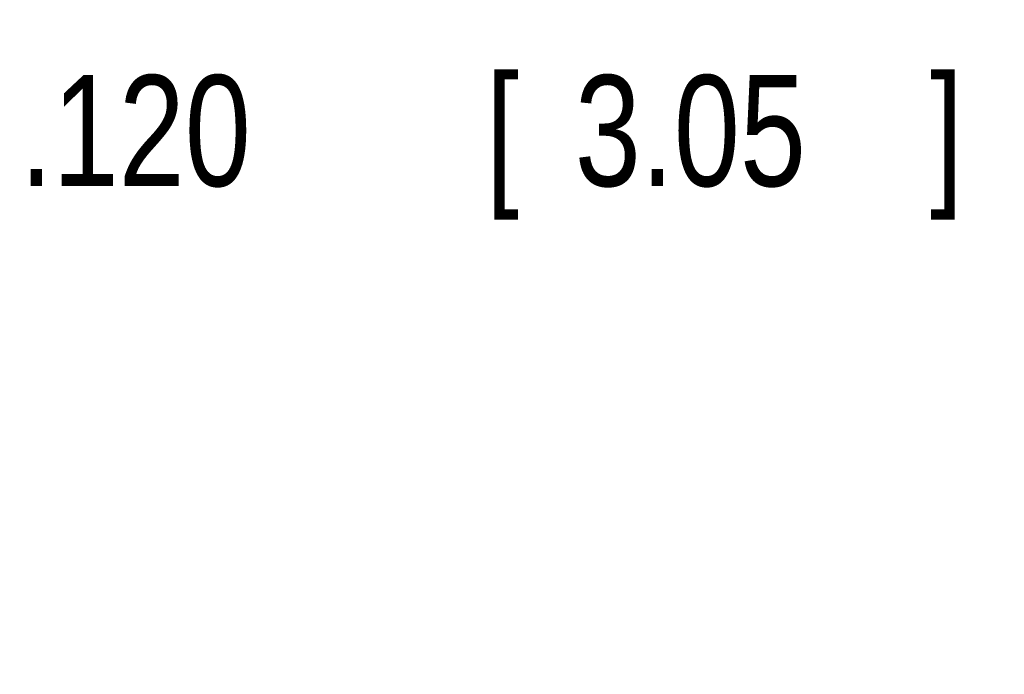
# Model space of a CAD drawing. Header units: inches. Extents: x 0 to 34, y 0 to 22.
# Tile 38 of 41: x 22.2 to 23.3, y 17.2 to 18. Entities that reach past the tile are written whole.
import ezdxf

# ---------------------------------------------------------------- set-up
doc = ezdxf.new("R2010")
doc.units = ezdxf.units.IN
doc.header["$LTSCALE"] = 1.87
doc.header["$MEASUREMENT"] = 0
doc.layers.get('0').update_dxf_attribs({"linetype": 'CONTINUOUS'})
doc.layers.add('DIMENSIONS', color=7, linetype='CONTINUOUS')
doc.styles.get("Standard").update_dxf_attribs({"font": 'txt', "width": 0.8})
doc.dimstyles.new('DIMSTYLE_2', dxfattribs={"dimtxt": 0.125, "dimasz": 0.18, "dimexe": 0.18, "dimexo": 0.0625, "dimgap": 0.09, "dimtad": 0, "dimtih": 1, "dimtoh": 1, "dimdec": 3, "dimlfac": 0.5, "dimzin": 4, "dimdsep": 46, "dimtxsty": 'STANDARD', "dimblk": '_FILLED', "dimblk1": '_FILLED', "dimblk2": '_FILLED', "dimcen": 0.09, "dimadec": 0, "dimazin": 0, "dimtp": 0.001, "dimtm": 0.001, "dimtfac": 1, "dimtdec": 3, "dimtofl": 0, "dimtmove": 0, "dimatfit": 3, "dimldrblk": '_FILLED', "dimfxl": 1, "dimtolj": 1, "dimtzin": 4, "dimarcsym": 0})

# ---------------------------------------------------------------- blocks, each defined once
blk = doc.blocks.new('_FILLED')
at = {"color": 0, "linetype": 'BYBLOCK'}
blk.add_solid([(0, 0), (-1, 0.1736), (-1, -0.1736)], dxfattribs=at)
blk = doc.blocks.new('*D2')
at = {"layer": 'DIMENSIONS', "color": 2, "linetype": 'CONTINUOUS'}
for p, q in [((23.8178, 17.0404), (23.8178, 17.9689)), ((24.0578, 17.1004), (24.0578, 17.9689)), ((23.8178, 17.8439), (23.3968, 17.8439)), ((24.0578, 17.8439), (24.4178, 17.8439))]:
    blk.add_line(p, q, dxfattribs=at)
at = {"layer": 'DIMENSIONS', "color": 2, "linetype": 'CONTINUOUS', "xscale": 0.18, "yscale": 0.18, "zscale": 0.18}
blk.add_blockref('_FILLED', (23.8178, 17.8439), dxfattribs=at)
at = {"layer": 'DIMENSIONS', "color": 2, "linetype": 'CONTINUOUS', "xscale": 0.18, "yscale": 0.18, "zscale": 0.18, "rotation": 180}
blk.add_blockref('_FILLED', (24.0578, 17.8439), dxfattribs=at)
at = {"layer": 'DIMENSIONS', "color": 2, "linetype": 'CONTINUOUS', "width": 0.8}
for s, p in [('[', (22.7343, 17.7814)), (']', (23.2343, 17.7814)), ('.120', (22.2093, 17.7814)), ('3.05', (22.8343, 17.7814))]:
    blk.add_text(s, height=0.125, dxfattribs=at).set_placement(p)

msp = doc.modelspace()

# ---------------------------------------------------------------- dimensions: what is measured, and where the dimension line sits
at = {"layer": 'DIMENSIONS', "color": 2, "linetype": 'CONTINUOUS'}
dim = msp.add_linear_dim(base=(23.8178, 17.8439), p1=(24.0578, 17.1004), p2=(23.8178, 17.0404), angle=180, dimstyle='DIMSTYLE_2', dxfattribs=at)
dim.commit()
dim.dimension.update_dxf_attribs({"geometry": '*D2', "text_midpoint": (22.7718, 17.8439), "dimtype": 160})

doc.saveas('drawing.dxf')
